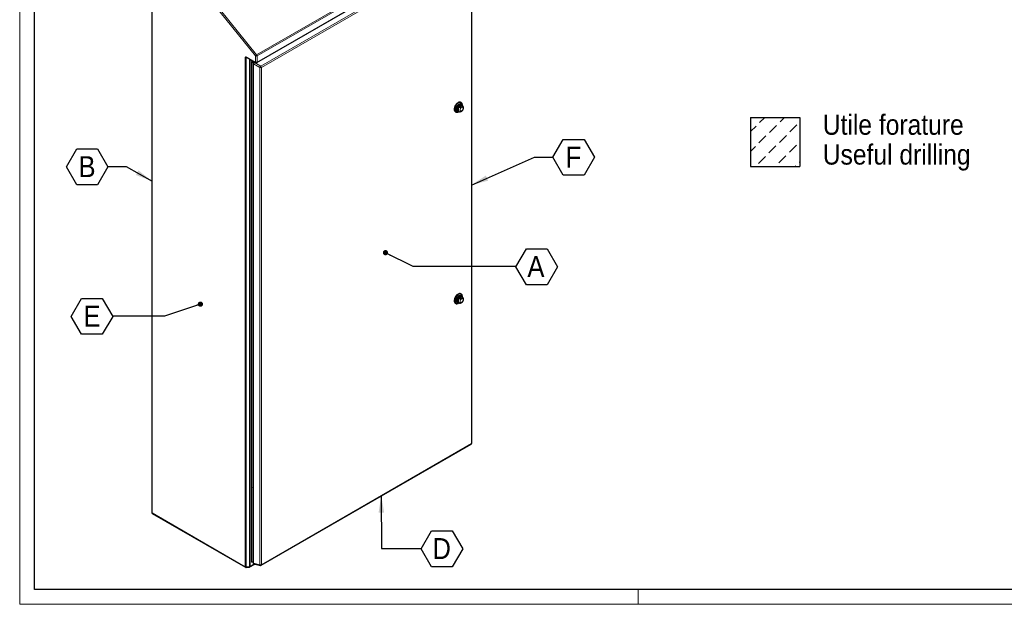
# Model space of a CAD drawing. Header units: millimetres. Extents: x 0 to 6308, y -1 to 4454.
# Tile 1 of 5: x 0 to 2519, y -1 to 1496. Entities that reach past the tile are written whole.
import ezdxf

# ---------------------------------------------------------------- set-up
doc = ezdxf.new("R2010")
doc.units = ezdxf.units.MM
doc.header["$LTSCALE"] = 7.5
doc.layers.add('SLD-0', color=7, linetype='Continuous')
doc.styles.add('SLDTEXTSTYLE3', font='GOTHIC.TTF', dxfattribs={"width": 0.913})
doc.styles.add('SLDTEXTSTYLE4', font='GOTHIC.TTF', dxfattribs={"width": 0.913})
doc.styles.get("Standard").update_dxf_attribs({"font": 'GOTHIC.TTF'})
doc.dimstyles.new('SLDDIMSTYLE5', dxfattribs={"dimtxt": 0.18, "dimasz": 13.432692, "dimexe": 0, "dimexo": 0.0625, "dimgap": 0, "dimtad": 0, "dimtih": 1, "dimtoh": 1, "dimdec": 0, "dimrnd": 1e-09, "dimzin": 0, "dimdsep": 46, "dimtxsty": 'STANDARD', "dimblk1": 'DOT', "dimblk2": 'DOT', "dimsah": 1, "dimcen": 0.09, "dimadec": 0, "dimazin": 0, "dimtfac": 13.432692, "dimtdec": 0, "dimtofl": 0, "dimtmove": 0, "dimatfit": 3, "dimldrblk": 'DOT', "dimfxl": 1, "dimfrac": 2, "dimtolj": 1, "dimtzin": 0, "dimarcsym": 0})
doc.dimstyles.new('SLDDIMSTYLE6', dxfattribs={"dimtxt": 0.18, "dimasz": 43.65625, "dimexe": 0, "dimexo": 0.0625, "dimgap": 0, "dimtad": 0, "dimtih": 1, "dimtoh": 1, "dimdec": 0, "dimrnd": 1e-09, "dimzin": 0, "dimdsep": 46, "dimtxsty": 'STANDARD', "dimsah": 1, "dimcen": 0.09, "dimadec": 0, "dimazin": 0, "dimtfac": 43.65625, "dimtdec": 0, "dimtofl": 0, "dimtmove": 0, "dimatfit": 3, "dimfxl": 1, "dimfrac": 2, "dimtolj": 1, "dimtzin": 0, "dimarcsym": 0})

# ---------------------------------------------------------------- blocks, each defined once
blk = doc.blocks.new('SW_HATCH_0')
at = {"color": 0, "linetype": 'Continuous', "lineweight": 18}
for p, q in [((0, 0), (13.3, 13.3)), ((52.3, 1.5), (64.1, 13.3)), ((-23.3, -23.3), (-9, -9)), ((25.4, -25.4), (43.4, -7.4)), ((77.7, -23.9), (95.7, -5.9)), ((-1.5, -52.3), (16.4, -34.4)), ((50.8, -50.8), (68.8, -32.8)), ((-23.3, -74.1), (-10.5, -61.3)), ((23.9, -77.7), (41.8, -59.8)), ((76.2, -76.2), (94.2, -58.2)), ((-3.1, -104.7), (14.9, -86.7)), ((49.3, -103.1), (67.2, -85.2)), ((101.6, -101.6), (102.7, -100.5)), ((39.7, -112.7), (40.3, -112.1)), ((90.5, -112.7), (92.6, -110.6))]:
    blk.add_line(p, q, dxfattribs=at)
blk = doc.blocks.new('SW_NOTE_0_6')
at = {"layer": 'SLD-0', "color": 0, "char_height": 51.594, "attachment_point": 1}
for s, insert, style in [('Utile forature', (0, 65.9), 'SLDTEXTSTYLE3'), ('Useful drilling', (0, -10.4), 'SLDTEXTSTYLE4')]:
    blk.add_mtext(s, dxfattribs=dict(at, insert=insert, style=style))
blk = doc.blocks.new('SW_NOTE_0_13')
at = {"layer": 'SLD-0', "color": 0}
for p, q in [((0, -0.8), (26.6, 45.2)), ((26.6, 45.2), (79.7, 45.2)), ((79.7, 45.2), (106.3, -0.8)), ((26.6, -46.8), (0, -0.8)), ((106.3, -0.8), (79.7, -46.8)), ((79.7, -46.8), (26.6, -46.8))]:
    blk.add_line(p, q, dxfattribs=at)
at = {"layer": 'SLD-0', "color": 0, "insert": (52.6, 26.5), "char_height": 53.6, "attachment_point": 2, "style": 'SLDTEXTSTYLE3'}
blk.add_mtext('F', dxfattribs=at)
blk = doc.blocks.new('SW_NOTE_0_14')
at = {"layer": 'SLD-0', "color": 0}
for p, q in [((0, -0.8), (26.6, 45.2)), ((26.6, 45.2), (79.7, 45.2)), ((79.7, 45.2), (106.3, -0.8)), ((26.6, -46.8), (0, -0.8)), ((106.3, -0.8), (79.7, -46.8)), ((79.7, -46.8), (26.6, -46.8))]:
    blk.add_line(p, q, dxfattribs=at)
at = {"layer": 'SLD-0', "color": 0, "insert": (51, 26.5), "char_height": 53.6, "attachment_point": 2, "style": 'SLDTEXTSTYLE3'}
blk.add_mtext('A', dxfattribs=at)
blk = doc.blocks.new('_Dot')
at = {"color": 0, "linetype": 'ByBlock', "lineweight": -2}
blk.add_line((-0.5, 0), (-1, 0), dxfattribs=at)
at = {"color": 0, "linetype": 'ByBlock', "const_width": 0.5}
blk.add_lwpolyline([(-0.25, 0, 1), (0.25, 0, 1)], format="xyb", close=True, dxfattribs=at)
blk = doc.blocks.new('SW_NOTE_0_15')
at = {"layer": 'SLD-0', "color": 0}
for p, q in [((0, -0.8), (26.6, 45.2)), ((26.6, 45.2), (79.7, 45.2)), ((79.7, 45.2), (106.3, -0.8)), ((26.6, -46.8), (0, -0.8)), ((106.3, -0.8), (79.7, -46.8)), ((79.7, -46.8), (26.6, -46.8))]:
    blk.add_line(p, q, dxfattribs=at)
at = {"layer": 'SLD-0', "color": 0, "insert": (52.5, 26.5), "char_height": 53.6, "attachment_point": 2, "style": 'SLDTEXTSTYLE3'}
blk.add_mtext('D', dxfattribs=at)
blk = doc.blocks.new('SW_NOTE_0_16')
at = {"layer": 'SLD-0', "color": 0}
for p, q in [((-106.3, -0.8), (-79.7, 45.2)), ((-79.7, 45.2), (-26.6, 45.2)), ((-26.6, 45.2), (0, -0.8)), ((-79.7, -46.8), (-106.3, -0.8)), ((0, -0.8), (-26.6, -46.8)), ((-26.6, -46.8), (-79.7, -46.8))]:
    blk.add_line(p, q, dxfattribs=at)
at = {"layer": 'SLD-0', "color": 0, "insert": (-53, 26.5), "char_height": 53.6, "attachment_point": 2, "style": 'SLDTEXTSTYLE3'}
blk.add_mtext('E', dxfattribs=at)
blk = doc.blocks.new('SW_NOTE_0_17')
at = {"layer": 'SLD-0', "color": 0}
for p, q in [((-106.3, -0.8), (-79.7, 45.2)), ((-79.7, 45.2), (-26.6, 45.2)), ((-26.6, 45.2), (0, -0.8)), ((-79.7, -46.8), (-106.3, -0.8)), ((0, -0.8), (-26.6, -46.8)), ((-26.6, -46.8), (-79.7, -46.8))]:
    blk.add_line(p, q, dxfattribs=at)
at = {"layer": 'SLD-0', "color": 0, "insert": (-53.5, 26.5), "char_height": 53.6, "attachment_point": 2, "style": 'SLDTEXTSTYLE3'}
blk.add_mtext('B', dxfattribs=at)

msp = doc.modelspace()

# ---------------------------------------------------------------- linework, layer by layer
at = {"color": 7, "linetype": 'Continuous', "lineweight": 18}
for p, q in [((0.026093, 4454.389641), (0.026093, -0.610359)), ((6270.026093, 36.889641), (37.526093, 36.889641)), ((1582.526093, 36.889641), (1582.526093, -0.610359)), ((0.026093, -0.610359), (6307.526093, -0.610359))]:
    msp.add_line(p, q, dxfattribs=at)
at = {"color": 7, "linetype": 'Continuous', "lineweight": 25}
for p, q in [((37.526093, 36.889641), (37.526093, 4416.889641)), ((337.682374, 1733.021235), (337.682374, 234.671336)), ((606.640188, 1385.870171), (1168.082972, 1709.984192)), ((1156.50853, 412.02178), (1156.50853, 1684.661679)), ((581.671886, 1398.552343), (603.640432, 1385.870171)), ((596.455834, 1390.017751), (593.100315, 1388.080651)), ((597.418611, 1385.587498), (593.100315, 1388.080651)), ((593.100315, 1388.080651), (593.100315, 298.372541)), ((600.372245, 1387.756855), (598.516887, 1386.68578)), ((597.016765, 1384.087633), (597.016765, 105.765898)), ((1114.496693, 1259.83753), (1115.557353, 1259.225224)), ((1122.10151, 1261.798044), (1124.176116, 1260.600399)), ((1122.558393, 1259.919266), (1123.95697, 1260.726909)), ((1122.71431, 1272.094834), (1130.460276, 1276.566486)), ((1122.71431, 1272.094834), (1124.552787, 1271.033504)), ((1124.247861, 1260.587378), (1124.862227, 1260.307021)), ((1129.556216, 1283.474592), (1128.495555, 1284.086898)), ((1132.298754, 1275.505155), (1130.460276, 1276.566486)), ((1132.675425, 1275.32323), (1130.600819, 1276.520874)), ((1132.456279, 1275.44974), (1132.456279, 1277.064765)), ((1122.71431, 782.170227), (1130.460276, 786.641878)), ((1122.71431, 782.170227), (1124.552787, 781.108896)), ((1129.556216, 793.549984), (1128.495555, 794.16229)), ((1132.298754, 785.580547), (1130.460276, 786.641878)), ((1132.675425, 785.398622), (1130.600819, 786.596267)), ((1132.456279, 785.525132), (1132.456279, 787.140157)), ((1114.496693, 769.912922), (1115.557353, 769.300616)), ((1122.10151, 771.873436), (1124.176116, 770.675791)), ((1122.558393, 769.994658), (1123.95697, 770.802301)), ((1124.247861, 770.662771), (1124.862227, 770.382413)), ((617.92916, 99.374383), (1155.008409, 409.423634)), ((593.100315, 298.372541), (593.100315, 106.859325)), ((339.182496, 232.073189), (577.787405, 94.329507)), ((588.619419, 95.126763), (601.229634, 102.406485)), ((597.016765, 107.425119), (593.100315, 106.859325)), ((599.341195, 102.842954), (615.753711, 99.049585)), ((579.591087, 93.943076), (587.423345, 94.740332)), ((6270.026093, 36.889641), (37.526093, 36.889641))]:
    msp.add_line(p, q, dxfattribs=at)
at = {"color": 8, "linetype": 'Continuous', "lineweight": 18}
for p, q in [((603.01899, 1402.813464), (338.561053, 1731.796623)), ((338.561053, 1731.796623), (338.561053, 233.446723)), ((341.743034, 1734.530364), (606.20097, 1405.547206)), ((606.20097, 1405.547206), (1167.643754, 1729.661226)), ((1168.704415, 1726.927485), (607.26163, 1402.813464)), ((607.26163, 1387.243706), (1168.704415, 1711.357726)), ((616.797645, 1376.812183), (1153.876894, 1686.861434)), ((1155.629851, 1683.437067), (618.550602, 1373.387816)), ((1155.629851, 410.797168), (1155.629851, 1683.437067)), ((577.165963, 95.703041), (577.165963, 1398.493907)), ((582.186807, 1398.255085), (579.808228, 1398.012967)), ((579.808228, 1398.012967), (579.808228, 95.222101)), ((581.050444, 1399.925877), (603.01899, 1387.243706)), ((587.640486, 96.019358), (587.640486, 1395.106743)), ((589.240861, 1394.182866), (589.240861, 96.500298)), ((601.65142, 1387.018403), (600.385129, 1386.287389)), ((600.385129, 1386.287389), (616.797645, 1376.812183)), ((603.01899, 1387.243706), (603.01899, 1402.813464)), ((607.26163, 1402.813464), (607.26163, 1387.243706)), ((614.708552, 1373.193769), (598.296036, 1382.668974)), ((598.296036, 1382.668974), (598.296036, 104.347239)), ((614.708552, 100.55387), (614.708552, 1373.193769)), ((618.550602, 1373.387816), (618.550602, 100.747917)), ((1132.298754, 1275.505155), (1132.666538, 1275.328339)), ((1132.298754, 785.580547), (1132.666538, 785.403731)), ((618.550602, 100.747917), (1155.629851, 410.797168)), ((593.100315, 298.372541), (597.016765, 297.524864)), ((338.561053, 233.446723), (577.165963, 95.703041)), ((589.240861, 96.500298), (599.974357, 102.696613)), ((598.296036, 104.347239), (614.708552, 100.55387)), ((579.808228, 95.222101), (587.640486, 96.019358))]:
    msp.add_line(p, q, dxfattribs=at)
at = {"color": 7, "linetype": 'Continuous', "lineweight": 25, "flags": 128}
for points in [[(1121.496124, 1283.393785), (1119.908134, 1282.329022), (1118.361271, 1280.995764), (1116.8956, 1279.428541), (1115.549079, 1277.667945), (1114.356584, 1275.759573), (1113.349, 1273.752852), (1112.552421, 1271.699754), (1111.98748, 1269.653453), (1111.668808, 1267.666949), (1111.604658, 1265.791689), (1111.796692, 1264.076243), (1112.239936, 1262.565039), (1112.92291, 1261.297217), (1113.827926, 1260.305613), (1114.496693, 1259.83753)], [(1132.456279, 1277.064765), (1132.424178, 1277.966093), (1132.168618, 1279.634455), (1131.664116, 1281.088253), (1130.923739, 1282.289832), (1129.966663, 1283.208074), (1128.817674, 1283.819195), (1127.506532, 1284.107368), (1126.067194, 1284.065129), (1124.536938, 1283.693573), (1122.955397, 1283.002322), (1121.363532, 1282.00928), (1119.802572, 1280.740166), (1118.312945, 1279.227849), (1116.93323, 1277.511498), (1115.699163, 1275.635565), (1114.642705, 1273.648635), (1113.791217, 1271.60217), (1113.166753, 1269.549171), (1112.785485, 1267.54281), (1112.657289, 1265.635051)], [(1112.657289, 1265.635051), (1112.785485, 1263.875304), (1113.166753, 1262.309145), (1113.791217, 1260.977137), (1114.642705, 1259.913779), (1115.699163, 1259.14661), (1116.93323, 1258.6955), (1118.312945, 1258.572133), (1119.802572, 1258.779704), (1121.363532, 1259.312836), (1122.558393, 1259.919266)], [(1123.948195, 1260.731975), (1123.595629, 1260.556183), (1122.161212, 1260.028706), (1120.796327, 1259.832302), (1119.544842, 1259.973283), (1118.44698, 1260.447118), (1117.538029, 1261.238578), (1116.847202, 1262.322224), (1116.396703, 1263.663228), (1116.201011, 1265.218487), (1116.266417, 1266.938016), (1116.590818, 1268.766546), (1117.163788, 1270.645308), (1117.96691, 1272.513916), (1118.974373, 1274.312312), (1120.153794, 1275.982693), (1121.467267, 1277.471373), (1122.872575, 1278.730505), (1124.324551, 1279.719617)], [(1123.157354, 1261.188518), (1122.960281, 1261.114126), (1121.642469, 1260.786347), (1120.415992, 1260.783546), (1119.322616, 1261.105817), (1118.399576, 1261.742187), (1117.678303, 1262.670983), (1117.18336, 1263.860577), (1116.931602, 1265.27046), (1116.931602, 1266.852618), (1117.18336, 1268.553174), (1117.678303, 1270.314218), (1118.399576, 1272.075778), (1119.322616, 1273.777867), (1120.415992, 1275.362523), (1121.642469, 1276.775782), (1122.960281, 1277.969517), (1124.324551, 1278.903076), (1125.688822, 1279.54467), (1127.006634, 1279.872448), (1128.233111, 1279.87525), (1129.326486, 1279.552978), (1130.249527, 1278.916609), (1130.9708, 1277.987813), (1131.465742, 1276.798218), (1131.656663, 1275.911348)], [(1129.859308, 1278.385583), (1129.809159, 1278.418015), (1128.818607, 1278.837336), (1127.683518, 1278.93883), (1126.444917, 1278.718829), (1125.14757, 1278.185285), (1123.838366, 1277.357481), (1122.564625, 1276.265337), (1121.372381, 1274.948324), (1120.304726, 1273.454044), (1119.400248, 1271.836504), (1118.691636, 1270.154166), (1118.204503, 1268.467833), (1117.956454, 1266.838455), (1117.956454, 1265.324921), (1118.204503, 1263.981934), (1118.691636, 1262.858034), (1119.400248, 1261.99384), (1120.304726, 1261.420588), (1121.372381, 1261.158997), (1122.540908, 1261.214363)], [(1122.914996, 1261.265112), (1122.555738, 1261.215806), (1121.394368, 1261.262198), (1120.376419, 1261.639248), (1119.54101, 1262.332466), (1118.920245, 1263.315213), (1118.53798, 1264.549722), (1118.408905, 1265.988551), (1118.53798, 1267.576407), (1118.920245, 1269.252269), (1119.54101, 1270.951736), (1120.376419, 1272.609497), (1121.394368, 1274.161846), (1122.555738, 1275.549127), (1123.815897, 1276.718027), (1125.126419, 1277.623627)], [(1130.460276, 1276.566486), (1129.600613, 1276.76801), (1128.648846, 1276.73281), (1127.634067, 1276.461961), (1126.587293, 1275.963742), (1125.540519, 1275.253381), (1124.52574, 1274.352591), (1123.573973, 1273.288905), (1122.71431, 1272.094834)], [(1124.324551, 1279.719617), (1125.776527, 1280.40692), (1127.181836, 1280.770324), (1128.495309, 1280.798147), (1129.67473, 1280.489497), (1130.682192, 1279.854292), (1131.485315, 1278.912949), (1132.058284, 1277.695724), (1132.382685, 1276.241739), (1132.447504, 1275.454806)], [(1125.126419, 1277.623627), (1126.436941, 1278.231124), (1127.697101, 1278.517173), (1128.85847, 1278.470781), (1129.876419, 1278.093731), (1130.711829, 1277.400512), (1131.332594, 1276.417765), (1131.469135, 1276.082922)], [(1121.496124, 793.469178), (1119.908134, 792.404414), (1118.361271, 791.071156), (1116.8956, 789.503934), (1115.549079, 787.743337), (1114.356584, 785.834965), (1113.349, 783.828244), (1112.552421, 781.775146), (1111.98748, 779.728846), (1111.668808, 777.742341), (1111.604658, 775.867081), (1111.796692, 774.151635), (1112.239936, 772.640431), (1112.92291, 771.372609), (1113.827926, 770.381005), (1114.496693, 769.912922)], [(1132.456279, 787.140157), (1132.424178, 788.041485), (1132.168618, 789.709848), (1131.664116, 791.163645), (1130.923739, 792.365225), (1129.966663, 793.283466), (1128.817674, 793.894587), (1127.506532, 794.18276), (1126.067194, 794.140521), (1124.536938, 793.768965), (1122.955397, 793.077715), (1121.363532, 792.084673), (1119.802572, 790.815559), (1118.312945, 789.303242), (1116.93323, 787.58689), (1115.699163, 785.710957), (1114.642705, 783.724027), (1113.791217, 781.677562), (1113.166753, 779.624563), (1112.785485, 777.618202), (1112.657289, 775.710443)], [(1123.948195, 770.807367), (1123.595629, 770.631575), (1122.161212, 770.104098), (1120.796327, 769.907694), (1119.544842, 770.048675), (1118.44698, 770.522511), (1117.538029, 771.31397), (1116.847202, 772.397617), (1116.396703, 773.73862), (1116.201011, 775.29388), (1116.266417, 777.013408), (1116.590818, 778.841938), (1117.163788, 780.7207), (1117.96691, 782.589308), (1118.974373, 784.387704), (1120.153794, 786.058085), (1121.467267, 787.546766), (1122.872575, 788.805897), (1124.324551, 789.795009)], [(1123.157354, 771.26391), (1122.960281, 771.189518), (1121.642469, 770.86174), (1120.415992, 770.858938), (1119.322616, 771.18121), (1118.399576, 771.817579), (1117.678303, 772.746375), (1117.18336, 773.93597), (1116.931602, 775.345852), (1116.931602, 776.928011), (1117.18336, 778.628567), (1117.678303, 780.38961), (1118.399576, 782.15117), (1119.322616, 783.853259), (1120.415992, 785.437915), (1121.642469, 786.851174), (1122.960281, 788.044909), (1124.324551, 788.978469), (1125.688822, 789.620062), (1127.006634, 789.94784), (1128.233111, 789.950642), (1129.326486, 789.62837), (1130.249527, 788.992001), (1130.9708, 788.063205), (1131.465742, 786.87361), (1131.656663, 785.986741)], [(1129.859308, 788.460975), (1129.809159, 788.493408), (1128.818607, 788.912728), (1127.683518, 789.014222), (1126.444917, 788.794221), (1125.14757, 788.260677), (1123.838366, 787.432873), (1122.564625, 786.340729), (1121.372381, 785.023716), (1120.304726, 783.529437), (1119.400248, 781.911896), (1118.691636, 780.229558), (1118.204503, 778.543225), (1117.956454, 776.913847), (1117.956454, 775.400313), (1118.204503, 774.057326), (1118.691636, 772.933426), (1119.400248, 772.069232), (1120.304726, 771.495981), (1121.372381, 771.234389), (1122.540898, 771.289753)], [(1122.914995, 771.340504), (1122.555738, 771.291198), (1121.394368, 771.33759), (1120.376419, 771.71464), (1119.54101, 772.407859), (1118.920245, 773.390605), (1118.53798, 774.625114), (1118.408905, 776.063943), (1118.53798, 777.651799), (1118.920245, 779.327661), (1119.54101, 781.027128), (1120.376419, 782.684889), (1121.394368, 784.237238), (1122.555738, 785.624519), (1123.815897, 786.79342), (1125.126419, 787.699019)], [(1130.460276, 786.641878), (1129.600613, 786.843402), (1128.648846, 786.808202), (1127.634067, 786.537353), (1126.587293, 786.039134), (1125.540519, 785.328773), (1124.52574, 784.427983), (1123.573973, 783.364297), (1122.71431, 782.170227)], [(1124.324551, 789.795009), (1125.776527, 790.482313), (1127.181836, 790.845716), (1128.495309, 790.873539), (1129.67473, 790.564889), (1130.682192, 789.929684), (1131.485315, 788.988341), (1132.058284, 787.771116), (1132.382685, 786.317131), (1132.447504, 785.530198)], [(1125.126419, 787.699019), (1126.436941, 788.306516), (1127.697101, 788.592565), (1128.85847, 788.546173), (1129.876419, 788.169123), (1130.711829, 787.475904), (1131.332594, 786.493158), (1131.469135, 786.158315)], [(1112.657289, 775.710443), (1112.785485, 773.950696), (1113.166753, 772.384537), (1113.791217, 771.05253), (1114.642705, 769.989171), (1115.699163, 769.222002), (1116.93323, 768.770893), (1118.312945, 768.647525), (1119.802572, 768.855096), (1121.363532, 769.388228), (1122.558393, 769.994658)]]:
    msp.add_lwpolyline(points, dxfattribs=at)
at = {"color": 8, "linetype": 'Continuous', "lineweight": 18, "flags": 128}
for points in [[(1120.066523, 1260.913218), (1119.729484, 1260.990486), (1118.987334, 1261.288199)], [(1126.351164, 1276.100056), (1125.10153, 1275.226989), (1123.906511, 1274.088742), (1122.818335, 1272.735061), (1121.884561, 1271.22511), (1121.145999, 1269.624879), (1120.634927, 1268.004308), (1120.373682, 1266.434222), (1120.373682, 1264.983242), (1120.634927, 1263.714783), (1121.145999, 1262.684282), (1121.884561, 1261.936778), (1122.10151, 1261.798044)], [(1124.212344, 1260.579838), (1123.651692, 1260.989224), (1122.975853, 1261.888964), (1122.557158, 1263.07524), (1122.415363, 1264.49208), (1122.557158, 1266.072633), (1122.975853, 1267.742324), (1123.651692, 1269.422371), (1124.552787, 1271.033504)], [(1130.547091, 1271.228177), (1131.553661, 1271.656231), (1132.491635, 1271.749061), (1133.297091, 1271.500342), (1133.915139, 1270.927022), (1134.303661, 1270.068173), (1134.436178, 1268.982324), (1134.303661, 1267.743474), (1133.915139, 1266.436048), (1133.297091, 1265.149145), (1132.491635, 1263.970465), (1131.553661, 1262.980334), (1130.547091, 1262.246228), (1129.540521, 1261.818174), (1128.602547, 1261.725343), (1127.797091, 1261.974062), (1127.179043, 1262.547382), (1126.790521, 1263.406231), (1126.658004, 1264.49208), (1126.790521, 1265.73093), (1127.179043, 1267.038356), (1127.797091, 1268.325259), (1128.602547, 1269.503939), (1129.540521, 1270.49407), (1130.547091, 1271.228177)], [(1126.351164, 786.175448), (1125.10153, 785.302381), (1123.906511, 784.164134), (1122.818335, 782.810453), (1121.884561, 781.300502), (1121.145999, 779.700272), (1120.634927, 778.0797), (1120.373682, 776.509614), (1120.373682, 775.058634), (1120.634927, 773.790175), (1121.145999, 772.759675), (1121.884561, 772.01217), (1122.10151, 771.873436)], [(1124.212344, 770.655231), (1123.651692, 771.064616), (1122.975853, 771.964356), (1122.557158, 773.150632), (1122.415363, 774.567472), (1122.557158, 776.148025), (1122.975853, 777.817716), (1123.651692, 779.497763), (1124.552787, 781.108896)], [(1130.547091, 781.303569), (1131.553661, 781.731623), (1132.491635, 781.824453), (1133.297091, 781.575734), (1133.915139, 781.002414), (1134.303661, 780.143566), (1134.436178, 779.057717), (1134.303661, 777.818866), (1133.915139, 776.51144), (1133.297091, 775.224537), (1132.491635, 774.045857), (1131.553661, 773.055726), (1130.547091, 772.32162), (1129.540521, 771.893566), (1128.602547, 771.800735), (1127.797091, 772.049455), (1127.179043, 772.622774), (1126.790521, 773.481623), (1126.658004, 774.567472), (1126.790521, 775.806322), (1127.179043, 777.113749), (1127.797091, 778.400652), (1128.602547, 779.579331), (1129.540521, 780.569462), (1130.547091, 781.303569)], [(1120.066523, 770.988611), (1119.729484, 771.065878), (1118.987336, 771.36359)]]:
    msp.add_lwpolyline(points, dxfattribs=at)
at = {"color": 8, "linetype": 'Continuous', "lineweight": 18}
for centre, radius, start, end in [((579.262169, 1402.511659), 4.531712, 242.447328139, 276.920802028), ((582.520449, 1399.763617), 1.478934, 173.701152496, 234.98666711), ((605.208086, 1381.090577), 7.089977, 132.863186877, 167.136812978), ((599.152171, 1385.085196), 1.722049, 44.276173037, 111.648479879), ((604.488995, 1387.081445), 1.478934, 173.701152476, 234.986667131), ((611.940303, 1395.648092), 11.442569, 120.104407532, 141.229454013), ((605.14031, 1406.907598), 4.611066, 242.609672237, 297.390327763), ((605.14031, 1391.337839), 4.611066, 242.609672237, 297.390327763), ((602.661832, 1402.601428), 4.604683, 2.639287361, 39.772072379), ((605.834574, 1387.062013), 1.438577, 304.056350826, 7.255829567), ((598.67027, 1384.292556), 1.666154, 187.064791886, 257.02009499), ((621.620602, 1371.615371), 7.089977, 132.863186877, 167.136812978), ((616.413664, 1377.565775), 4.692744, 248.693880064, 297.08878256), ((613.864511, 1373.149833), 4.69213, 2.907262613, 51.309163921), ((1128.835666, 1272.678278), 4.22863, 65.327622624, 125.982835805), ((1127.426875, 1276.201787), 3.864503, 25.474797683, 57.820740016), ((1128.835666, 782.75367), 4.22863, 65.327622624, 125.982835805), ((1127.426874, 786.277179), 3.864503, 25.474798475, 57.820710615), ((1154.129918, 410.648448), 1.507288, 305.649756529, 5.662423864), ((1155.045202, 412.144204), 1.468441, 293.462125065, 355.217733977), ((339.183745, 234.821055), 1.508818, 185.694799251, 245.625341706), ((340.031059, 233.284463), 1.478934, 173.701152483, 234.986667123), ((598.720482, 106.0161), 1.721991, 188.354540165, 255.730346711), ((599.937413, 104.372423), 1.64157, 180.879030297, 248.703174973), ((578.635968, 95.540781), 1.478934, 173.701152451, 234.986667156), ((579.262169, 99.720793), 4.531712, 242.447328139, 276.920802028), ((577.890333, 94.889758), 1.946477, 330.898613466, 9.83090466), ((585.722591, 95.687014), 1.946477, 330.898613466, 9.83090466), ((587.297145, 100.065034), 4.060219, 274.850849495, 298.601979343), ((587.813805, 96.318606), 1.438577, 304.05635082, 7.255829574), ((616.413664, 104.925877), 4.692744, 248.693880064, 297.08878256), ((616.349929, 100.579054), 1.64157, 180.879030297, 248.703174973), ((617.091338, 100.580797), 1.468802, 304.778924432, 6.533255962)]:
    msp.add_arc(centre, radius, start, end, dxfattribs=at)
at = {"color": 7, "linetype": 'Continuous', "lineweight": 25}
for centre, radius, start, end in [((600.016765, 1384.087633), 3, 119.997311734, 180), ((605.14031, 1388.468318), 3, 240.002688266, 299.997311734), ((1125.606018, 1277.578427), 7.121069, 66.060425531, 125.250032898), ((1125.606018, 787.653819), 7.121069, 66.060425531, 125.250032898), ((1153.50853, 412.02178), 3, 299.997311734, 0), ((340.682374, 234.671336), 3, 180, 240.002688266), ((600.016765, 105.765898), 3, 180, 256.985945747), ((579.287283, 96.927653), 3, 240.002688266, 275.812198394), ((587.119541, 97.72491), 3, 275.812198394, 299.997311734), ((616.429281, 101.97253), 3, 256.985945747, 299.997311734)]:
    msp.add_arc(centre, radius, start, end, dxfattribs=at)
at = {"color": 8, "linetype": 'Continuous', "lineweight": 18}
for centre, major_axis, ratio, start_param, end_param in [((581.050444, 1396.251444), (-3.218008, 3.915757), 0.5556237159, 5.3068922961, 6.8776886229), ((583.171764, 1397.476056), (3.356491, -0.615021), 0.3537957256, 2.259554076, 3.2063292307)]:
    msp.add_ellipse(centre, major_axis=major_axis, ratio=ratio, start_param=start_param, end_param=end_param, dxfattribs=at)
at = {"color": 7, "linetype": 'Continuous', "lineweight": 25}
for points, knots in [([(581.15559, 1398.781064), (581.145875, 1398.78099), (581.101872, 1398.780654), (581.31075, 1398.746943), (581.559119, 1398.613108), (581.671886, 1398.552343)], [0, 0, 0, 0, 0.1339712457, 0.6067967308, 1, 1, 1, 1]), ([(1119.633328, 1261.097869), (1119.832079, 1261.029745), (1120.390807, 1260.838232), (1121.406903, 1260.850403), (1122.355308, 1260.97445), (1122.906936, 1261.191593), (1123.05266, 1261.248956)], [0, 0, 0, 0, 0.188564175, 0.5300921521, 0.8758640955, 1, 1, 1, 1]), ([(1132.298754, 1275.505155), (1132.408136, 1275.431424), (1132.660095, 1275.261586), (1132.878353, 1274.915171), (1132.937726, 1274.425713), (1132.612271, 1273.696138), (1131.698089, 1272.89374), (1130.503626, 1272.141312), (1129.306142, 1271.500456), (1128.18621, 1271.032106), (1127.077392, 1270.746), (1126.129548, 1270.65578), (1125.270316, 1270.740656), (1124.784024, 1270.904176), (1124.57593, 1271.020561), (1124.552787, 1271.033504)], [0, 0, 0, 0, 0.0369264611, 0.0850591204, 0.1377155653, 0.2227588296, 0.3675852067, 0.4999338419, 0.6129938, 0.7277864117, 0.803401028, 0.8794997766, 0.9360221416, 0.9928849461, 1, 1, 1, 1]), ([(1124.85244, 1260.285299), (1124.884628, 1260.270397), (1125.087173, 1260.176618), (1125.578667, 1260.08731), (1126.420796, 1260.048007), (1127.687729, 1260.238333), (1129.074449, 1260.765391), (1130.384896, 1261.45349), (1131.47388, 1262.150309), (1132.179631, 1262.654564), (1132.406181, 1262.969916), (1132.433382, 1263.007779)], [0, 0, 0, 0, 0.0127081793, 0.0799685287, 0.1535503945, 0.272389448, 0.4747691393, 0.6597124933, 0.8177019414, 0.9781125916, 1, 1, 1, 1]), ([(1131.553489, 1275.982729), (1131.521623, 1276.168126), (1131.424302, 1276.734332), (1131.083348, 1277.58049), (1130.557827, 1278.493916), (1130.065958, 1278.956612), (1129.828897, 1279.179611)], [0, 0, 0, 0, 0.1412745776, 0.4314543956, 0.7259847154, 1, 1, 1, 1]), ([(1131.553489, 1275.982729), (1131.455506, 1276.267249), (1131.246359, 1276.874563), (1130.72342, 1277.636466), (1130.253525, 1278.159768), (1129.918144, 1278.330215), (1129.864219, 1278.357621)], [0, 0, 0, 0, 0.2818159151, 0.6015441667, 0.9359323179, 1, 1, 1, 1]), ([(1132.435991, 1263.005743), (1132.739858, 1263.376701), (1133.385942, 1264.165434), (1134.175749, 1265.553509), (1134.812308, 1267.072566), (1135.21927, 1268.651531), (1135.360386, 1270.184263), (1135.231681, 1271.603031), (1134.862832, 1272.855152), (1134.259218, 1273.931159), (1133.521304, 1274.785805), (1132.9112, 1275.144735), (1132.643026, 1275.302505)], [0, 0, 0, 0, 0.0973810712, 0.2070526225, 0.3174712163, 0.4295040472, 0.5444369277, 0.6483330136, 0.7464689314, 0.839457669, 0.9294327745, 1, 1, 1, 1]), ([(1132.298754, 785.580547), (1132.408136, 785.506816), (1132.660095, 785.336979), (1132.878353, 784.990564), (1132.937726, 784.501105), (1132.612271, 783.771531), (1131.698089, 782.969132), (1130.503626, 782.216704), (1129.306142, 781.575848), (1128.18621, 781.107498), (1127.077392, 780.821392), (1126.129548, 780.731172), (1125.270316, 780.816049), (1124.784024, 780.979568), (1124.57593, 781.095953), (1124.552787, 781.108896)], [0, 0, 0, 0, 0.0369264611, 0.0850591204, 0.1377155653, 0.2227588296, 0.3675852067, 0.4999338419, 0.6129938, 0.7277864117, 0.803401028, 0.8794997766, 0.9360221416, 0.9928849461, 1, 1, 1, 1]), ([(1131.553489, 786.058121), (1131.521623, 786.243518), (1131.424302, 786.809724), (1131.083348, 787.655882), (1130.557827, 788.569309), (1130.065958, 789.032004), (1129.828897, 789.255003)], [0, 0, 0, 0, 0.1412745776, 0.4314543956, 0.7259847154, 1, 1, 1, 1]), ([(1131.559414, 786.042881), (1131.459713, 786.332718), (1131.248942, 786.945439), (1130.723517, 787.711948), (1130.253521, 788.235156), (1129.918144, 788.405607), (1129.864219, 788.433014)], [0, 0, 0, 0, 0.2855231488, 0.6036009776, 0.9362630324, 1, 1, 1, 1]), ([(1132.435991, 773.081135), (1132.739858, 773.452093), (1133.385942, 774.240826), (1134.175749, 775.628901), (1134.812308, 777.147958), (1135.21927, 778.726923), (1135.360386, 780.259655), (1135.231681, 781.678423), (1134.862832, 782.930545), (1134.259218, 784.006551), (1133.521304, 784.861198), (1132.9112, 785.220127), (1132.643026, 785.377897)], [0, 0, 0, 0, 0.0973810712, 0.2070526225, 0.3174712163, 0.4295040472, 0.5444369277, 0.6483330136, 0.7464689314, 0.839457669, 0.9294327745, 1, 1, 1, 1]), ([(1119.633328, 771.173262), (1119.832079, 771.105137), (1120.390807, 770.913624), (1121.406903, 770.925795), (1122.355308, 771.049843), (1122.906936, 771.266986), (1123.05266, 771.324348)], [0, 0, 0, 0, 0.188564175, 0.5300921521, 0.8758640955, 1, 1, 1, 1]), ([(1124.85244, 770.360691), (1124.884628, 770.345789), (1125.087173, 770.25201), (1125.578667, 770.162702), (1126.420796, 770.1234), (1127.687729, 770.313725), (1129.074449, 770.840783), (1130.384896, 771.528882), (1131.47388, 772.225701), (1132.179631, 772.729956), (1132.406181, 773.045309), (1132.433382, 773.083171)], [0, 0, 0, 0, 0.0127081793, 0.0799685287, 0.1535503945, 0.272389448, 0.4747691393, 0.6597124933, 0.8177019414, 0.9781125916, 1, 1, 1, 1])]:
    msp.add_open_spline(points, degree=3, knots=knots, dxfattribs=at)
at = {"layer": 'SLD-0'}
for p, q in [((1869.448007, 1245.655882), (1995.448007, 1245.655882)), ((1869.448007, 1245.655882), (1869.448007, 1119.655882)), ((1995.448007, 1245.655882), (1995.448007, 1119.655882)), ((1869.448007, 1119.655882), (1995.448007, 1119.655882))]:
    msp.add_line(p, q, dxfattribs=at)
at = {"layer": 'SLD-0', "flags": 128}
for points in [[(225.796238, 1119.821729), (272.671238, 1119.821729), (338.561053, 1082.403024)], [(1269.639868, 864.243636), (1006.624439, 864.243636), (935.795027, 899.344762)]]:
    msp.add_lwpolyline(points, dxfattribs=at)
at = {"layer": 'SLD-0'}
msp.add_solid([(338.561053, 1082.403024), (303.915902, 1109.801764), (297.282531, 1098.121199)], dxfattribs=at)

# ---------------------------------------------------------------- block references
at = {"color": 7, "linetype": 'Continuous', "lineweight": 18}
msp.add_blockref('SW_HATCH_0', (1892.764565, 1232.364566), dxfattribs=at)
at = {"layer": 'SLD-0'}
for name, p in [('SW_NOTE_0_6', (2054.456468, 1186.785447)), ('SW_NOTE_0_13', (1363.960354, 1144.1625)), ('SW_NOTE_0_17', (225.796238, 1119.821729)), ('SW_NOTE_0_14', (1269.639868, 864.243636)), ('SW_NOTE_0_16', (237.966623, 737.215238)), ('SW_NOTE_0_15', (1026.992809, 142.387652))]:
    msp.add_blockref(name, p, dxfattribs=at)
at = {"layer": 'SLD-0', "xscale": 13.43269230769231, "yscale": 13.43269230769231, "rotation": 153.6382379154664}
msp.add_blockref('_Dot', (935.795027, 899.344762, -20.762601), dxfattribs=at)

# ---------------------------------------------------------------- leaders
at = {"layer": 'SLD-0'}
for points, dimstyle in [([(1155.629851, 1072.440974), (1317.085354, 1144.1625), (1363.960354, 1144.1625)], 'SLDDIMSTYLE6'), ([(462.368463, 767.547905), (370.392937, 737.215238), (237.966623, 737.215238)], 'SLDDIMSTYLE5'), ([(924.978965, 277.645246), (925.822617, 142.387652), (1026.992809, 142.387652)], 'SLDDIMSTYLE6')]:
    msp.add_leader(points, dimstyle=dimstyle, dxfattribs=at)

doc.saveas('drawing.dxf')
